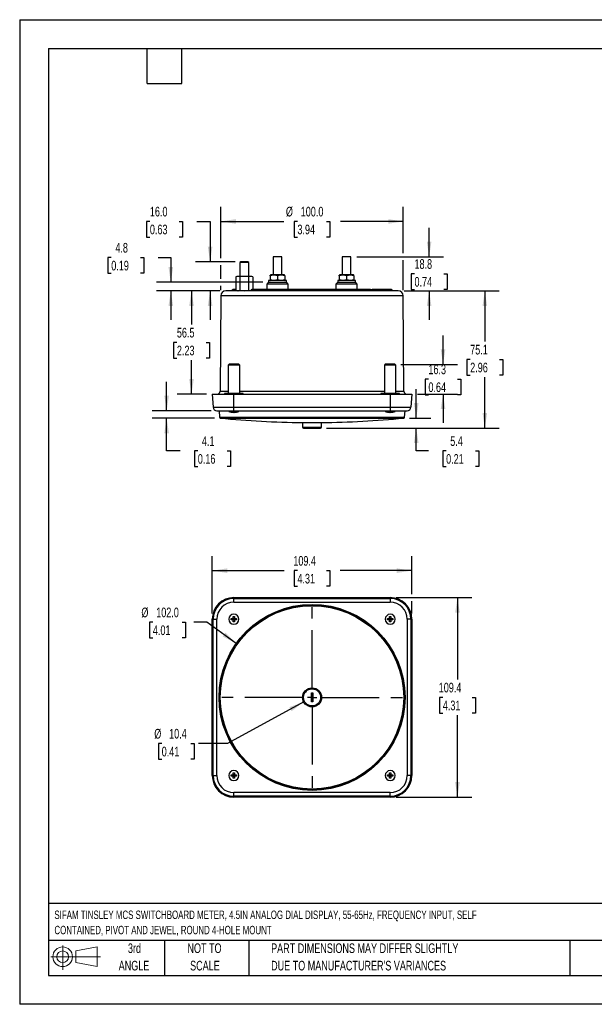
# Model space of a CAD drawing. Header units: millimetres. Extents: x 0 to 699, y 0 to 540.
# Tile 1 of 6: x 0 to 315, y 0 to 540. Entities that reach past the tile are written whole.
import ezdxf

# ---------------------------------------------------------------- set-up
doc = ezdxf.new("R2010")
doc.units = ezdxf.units.MM
doc.header["$LTSCALE"] = 2.5
doc.linetypes.add('CENTERX2', pattern=[20.32, 12.7, -2.54, 2.54, -2.54])
doc.layers.add('CENTER', color=40, linetype='CENTERX2')
doc.layers.add('SLD-DEFPOINTS', color=7, linetype='Continuous')
doc.layers.add('DIMENSIONS', color=140, linetype='Continuous', lineweight=25)
doc.layers.add('TEXT', color=140, linetype='Continuous', lineweight=25)
doc.styles.add('SLDTEXTSTYLE0', font='TXT', dxfattribs={"width": 0.7})
doc.dimstyles.new('SLDDIMSTYLE0', dxfattribs={"dimtxt": 5.39502, "dimasz": 8.255, "dimexe": 0, "dimexo": 0.0625, "dimgap": 1.348755, "dimtad": 0, "dimtih": 1, "dimtoh": 1, "dimrnd": 1e-09, "dimzin": 12, "dimdsep": 46, "dimtxsty": 'SLDTEXTSTYLE0', "dimsah": 1, "dimcen": 0.09, "dimadec": 0, "dimazin": 3, "dimtfac": 1, "dimtofl": 0, "dimtmove": 0, "dimatfit": 3, "dimfxl": 0, "dimfrac": 2, "dimtolj": 1, "dimtzin": 12, "dimarcsym": 0})
doc.dimstyles.new('SLDDIMSTYLE1', dxfattribs={"dimtxt": 5.39502, "dimasz": 8.255, "dimexe": 0, "dimexo": 0.0625, "dimgap": 1.348755, "dimtad": 0, "dimtih": 1, "dimtoh": 1, "dimrnd": 1e-09, "dimzin": 4, "dimdsep": 46, "dimtxsty": 'SLDTEXTSTYLE0', "dimsah": 1, "dimcen": 0, "dimadec": 0, "dimazin": 1, "dimtfac": 1, "dimtofl": 0, "dimtmove": 0, "dimatfit": 3, "dimfxl": 0, "dimfrac": 2, "dimtolj": 1, "dimtzin": 12, "dimarcsym": 0})
doc.dimstyles.new('SLDDIMSTYLE2', dxfattribs={"dimtxt": 5.39502, "dimasz": 8.255, "dimexe": 0, "dimexo": 0.0625, "dimgap": 1.348755, "dimtad": 0, "dimtih": 1, "dimtoh": 1, "dimrnd": 1e-09, "dimzin": 12, "dimdsep": 46, "dimtxsty": 'SLDTEXTSTYLE0', "dimsah": 1, "dimcen": 0, "dimadec": 0, "dimazin": 3, "dimtfac": 1, "dimtofl": 0, "dimtmove": 0, "dimatfit": 3, "dimfxl": 0, "dimfrac": 2, "dimtolj": 1, "dimtzin": 12, "dimarcsym": 0})
doc.dimstyles.new('SLDDIMSTYLE3', dxfattribs={"dimtxt": 5.39502, "dimasz": 8.255, "dimexe": 0, "dimexo": 0.0625, "dimgap": 1.348755, "dimtad": 0, "dimtih": 1, "dimtoh": 1, "dimrnd": 1e-09, "dimzin": 4, "dimdsep": 46, "dimtxsty": 'SLDTEXTSTYLE0', "dimsah": 1, "dimcen": 0.09, "dimadec": 0, "dimazin": 1, "dimtfac": 1, "dimtofl": 0, "dimtmove": 0, "dimatfit": 3, "dimfxl": 0, "dimfrac": 2, "dimtolj": 1, "dimtzin": 12, "dimarcsym": 0})
doc.dimstyles.new('SLDDIMSTYLE4', dxfattribs={"dimtxt": 5.39502, "dimasz": 8.255, "dimexe": 0, "dimexo": 0.0625, "dimgap": 1.348755, "dimtad": 0, "dimtih": 1, "dimtoh": 1, "dimrnd": 1e-09, "dimzin": 12, "dimdsep": 46, "dimtxsty": 'SLDTEXTSTYLE0', "dimsah": 1, "dimcen": 0.09, "dimadec": 0, "dimazin": 3, "dimtfac": 1, "dimtmove": 0, "dimatfit": 0, "dimfxl": 0, "dimfrac": 2, "dimtolj": 1, "dimtzin": 12, "dimarcsym": 0})
doc.dimstyles.new('SLDDIMSTYLE5', dxfattribs={"dimtxt": 5.39502, "dimasz": 8.255, "dimexe": 0, "dimexo": 0.0625, "dimgap": 1.348755, "dimtad": 0, "dimtih": 1, "dimtoh": 1, "dimrnd": 1e-09, "dimzin": 4, "dimdsep": 46, "dimtxsty": 'SLDTEXTSTYLE0', "dimsah": 1, "dimcen": 0.09, "dimadec": 0, "dimazin": 1, "dimtfac": 1, "dimtmove": 0, "dimatfit": 0, "dimfxl": 0, "dimfrac": 2, "dimtolj": 1, "dimtzin": 12, "dimarcsym": 0})

# ---------------------------------------------------------------- blocks, each defined once
blk = doc.blocks.new('Block11')
at = {"color": 7, "linetype": 'Continuous', "lineweight": 18}
for p, q in [((6.47, 13.28), (6.47, 0)), ((13.7, 10.42), (25.44, 12.58)), ((25.44, 12.58), (25.44, 1.83)), ((0, 7.2), (27.18, 7.2)), ((13.7, 3.99), (13.7, 10.42)), ((13.7, 3.99), (25.44, 1.83))]:
    blk.add_line(p, q, dxfattribs=at)
for radius in [5.38, 3.21]:
    blk.add_circle((6.47, 7.2), radius, dxfattribs=at)
blk = doc.blocks.new('Block12')
at = {"layer": 'SLD-DEFPOINTS'}
blk.add_blockref('Block11', (0, 0), dxfattribs=at)
blk = doc.blocks.new('SW_NOTE_0')
at = {"layer": 'TEXT', "color": 0, "linetype": 'CENTERX2', "lineweight": 18, "char_height": 4.625, "attachment_point": 1, "style": 'SLDTEXTSTYLE0'}
for s, insert in [('SIFAM TINSLEY MCS SWITCHBOARD METER, 4.5IN ANALOG DIAL DISPLAY, 55-65Hz, FREQUENCY INPUT, SELF', (0, 5.96)), ('CONTAINED, PIVOT AND JEWEL, ROUND 4-HOLE MOUNT', (0, -2.41))]:
    blk.add_mtext(s, dxfattribs=dict(at, insert=insert))
blk = doc.blocks.new('SW_NOTE_0_3')
at = {"layer": 'TEXT', "color": 0, "linetype": 'CENTERX2', "lineweight": 18, "char_height": 5.2917, "attachment_point": 1, "style": 'SLDTEXTSTYLE0'}
for s, insert in [('PART DIMENSIONS MAY DIFFER SLIGHTLY', (0, 6.82)), ("DUE TO MANUFACTURER'S VARIANCES", (0, -2.73))]:
    blk.add_mtext(s, dxfattribs=dict(at, insert=insert))
blk = doc.blocks.new('SW_NOTE_0_4')
at = {"layer": 'TEXT', "color": 0, "linetype": 'CENTERX2', "lineweight": 18, "char_height": 5.292, "attachment_point": 2, "style": 'SLDTEXTSTYLE0'}
for s, insert in [('NOT TO', (13.15, 6.82)), ('SCALE', (13.39, -2.73))]:
    blk.add_mtext(s, dxfattribs=dict(at, insert=insert))
blk = doc.blocks.new('SW_NOTE_0_5')
at = {"layer": 'TEXT', "color": 0, "linetype": 'CENTERX2', "lineweight": 18, "char_height": 5.292, "attachment_point": 2, "style": 'SLDTEXTSTYLE0'}
for s, insert in [('3rd', (5.79, 6.82)), ('ANGLE', (5.54, -2.73))]:
    blk.add_mtext(s, dxfattribs=dict(at, insert=insert))
blk = doc.blocks.new('_D')
at = {"layer": 'DIMENSIONS'}
for p, q in [((105.54, 214.28), (105.54, 245.67)), ((214.94, 224.86), (214.94, 245.67)), ((105.54, 237.73), (144.91, 237.73)), ((152.22, 237.73), (150.41, 237.73)), ((150.41, 237.73), (150.41, 229.16)), ((168.25, 237.73), (170.06, 237.73)), ((170.06, 237.73), (170.06, 229.16)), ((214.94, 237.73), (175.56, 237.73)), ((150.41, 229.16), (152.22, 229.16)), ((170.06, 229.16), (168.25, 229.16)), ((214.94, 214.28), (214.94, 221.05))]:
    blk.add_line(p, q, dxfattribs=at)
for points in [[(105.54, 237.73), (113.79, 236.46), (113.79, 239)], [(214.94, 237.73), (206.68, 239), (206.68, 236.46)]]:
    blk.add_solid(points, dxfattribs=at)
at = {"layer": 'DIMENSIONS', "char_height": 5.292, "attachment_point": 1, "style": 'SLDTEXTSTYLE0'}
for s, insert in [('109.4', (149.98, 245.76)), ('4.31', (152.22, 235.98))]:
    blk.add_mtext(s, dxfattribs=dict(at, insert=insert))
blk = doc.blocks.new('_D_1')
at = {"layer": 'DIMENSIONS'}
for p, q in [((206.26, 222.95), (247.87, 222.95)), ((239.94, 222.95), (239.94, 178.04)), ((231.92, 168.25), (230.11, 168.25)), ((230.11, 168.25), (230.11, 159.68)), ((247.95, 168.25), (249.76, 168.25)), ((249.76, 168.25), (249.76, 159.68)), ((230.11, 159.68), (231.92, 159.68)), ((239.94, 113.55), (239.94, 158.47)), ((249.76, 159.68), (247.95, 159.68)), ((206.26, 113.55), (247.87, 113.55))]:
    blk.add_line(p, q, dxfattribs=at)
for points in [[(239.94, 222.95), (238.67, 214.7), (241.21, 214.7)], [(239.94, 113.55), (241.21, 121.81), (238.67, 121.81)]]:
    blk.add_solid(points, dxfattribs=at)
at = {"layer": 'DIMENSIONS', "char_height": 5.292, "attachment_point": 1, "style": 'SLDTEXTSTYLE0'}
for s, insert in [('109.4', (229.68, 176.28)), ('4.31', (231.92, 166.5))]:
    blk.add_mtext(s, dxfattribs=dict(at, insert=insert))
blk = doc.blocks.new('_D_2')
at = {"layer": 'DIMENSIONS'}
for p, q in [((73.01, 209.45), (71.2, 209.45)), ((71.2, 209.45), (71.2, 200.88)), ((89.04, 209.45), (90.86, 209.45)), ((90.86, 209.45), (90.86, 200.88)), ((102.53, 209.45), (95.36, 209.45)), ((118.74, 197.87), (102.53, 209.45)), ((71.2, 200.88), (73.01, 200.88)), ((90.86, 200.88), (89.04, 200.88))]:
    blk.add_line(p, q, dxfattribs=at)
blk.add_solid([(118.74, 197.87), (112.76, 203.7), (111.29, 201.64)], dxfattribs=at)
at = {"layer": 'DIMENSIONS', "char_height": 5.292, "attachment_point": 1, "style": 'SLDTEXTSTYLE0'}
for s, insert in [('%%c', (66.7, 217.48)), ('102.0', (74.84, 217.48)), ('4.01', (73.01, 207.7))]:
    blk.add_mtext(s, dxfattribs=dict(at, insert=insert))
blk = doc.blocks.new('_D_3')
at = {"layer": 'DIMENSIONS'}
for p, q in [((155.67, 165.76), (113.82, 142.95)), ((77.84, 142.95), (76.03, 142.95)), ((76.03, 142.95), (76.03, 134.38)), ((93.87, 142.95), (95.68, 142.95)), ((95.68, 142.95), (95.68, 134.38)), ((113.82, 142.95), (97.94, 142.95)), ((76.03, 134.38), (77.84, 134.38)), ((95.68, 134.38), (93.87, 134.38))]:
    blk.add_line(p, q, dxfattribs=at)
blk.add_solid([(155.67, 165.76), (147.81, 162.93), (149.03, 160.7)], dxfattribs=at)
at = {"layer": 'DIMENSIONS', "char_height": 5.292, "attachment_point": 1, "style": 'SLDTEXTSTYLE0'}
for s, insert in [('%%c', (73.76, 150.98)), ('10.4', (81.91, 150.98)), ('0.41', (77.84, 141.2))]:
    blk.add_mtext(s, dxfattribs=dict(at, insert=insert))
blk = doc.blocks.new('SW_CENTERMARKSYMBOL_0')
at = {"layer": 'CENTER', "color": 0}
for p, q in [((0, 5.08), (0, 52.82)), ((-5.08, 0), (-52.82, 0)), ((0, 0), (-2.54, 0)), ((0, 0), (0, 2.54)), ((0, 0), (0, -2.54)), ((0, 0), (2.54, 0)), ((5.08, 0), (52.82, 0)), ((0, -5.08), (0, -52.82))]:
    blk.add_line(p, q, dxfattribs=at)
blk = doc.blocks.new('_D_4')
at = {"layer": 'DIMENSIONS'}
for p, q in [((110.22, 408.97), (110.22, 437.1)), ((210.25, 411.74), (210.25, 437.1)), ((110.22, 429.16), (144.69, 429.16)), ((152.22, 429.16), (150.41, 429.16)), ((150.41, 429.16), (150.41, 420.59)), ((168.25, 429.16), (170.06, 429.16)), ((170.06, 429.16), (170.06, 420.59)), ((210.25, 429.16), (175.78, 429.16)), ((150.41, 420.59), (152.22, 420.59)), ((170.06, 420.59), (168.25, 420.59)), ((110.22, 397.76), (110.22, 405.16)), ((210.25, 391.55), (210.25, 407.93)), ((110.22, 391.55), (110.22, 393.95))]:
    blk.add_line(p, q, dxfattribs=at)
for points in [[(110.22, 429.16), (118.48, 427.89), (118.48, 430.43)], [(210.25, 429.16), (201.99, 430.43), (201.99, 427.89)]]:
    blk.add_solid(points, dxfattribs=at)
at = {"layer": 'DIMENSIONS', "char_height": 5.292, "attachment_point": 1, "style": 'SLDTEXTSTYLE0'}
for s, insert in [('%%c', (145.9, 437.19)), ('100.0', (154.05, 437.19)), ('3.94', (152.22, 427.41))]:
    blk.add_mtext(s, dxfattribs=dict(at, insert=insert))
blk = doc.blocks.new('_D_5')
at = {"layer": 'DIMENSIONS'}
for p, q in [((224.41, 409.83), (224.41, 425.71)), ((184.75, 409.83), (232.35, 409.83)), ((216.39, 400.45), (214.58, 400.45)), ((214.58, 400.45), (214.58, 391.88)), ((232.42, 400.45), (234.24, 400.45)), ((234.24, 400.45), (234.24, 391.88)), ((210.7, 391.07), (232.35, 391.07)), ((214.58, 391.88), (216.39, 391.88)), ((224.41, 391.07), (224.41, 375.19)), ((234.24, 391.88), (232.42, 391.88))]:
    blk.add_line(p, q, dxfattribs=at)
for points in [[(224.41, 409.83), (225.68, 418.09), (223.14, 418.09)], [(224.41, 391.07), (223.14, 382.81), (225.68, 382.81)]]:
    blk.add_solid(points, dxfattribs=at)
at = {"layer": 'DIMENSIONS', "char_height": 5.292, "attachment_point": 1, "style": 'SLDTEXTSTYLE0'}
for s, insert in [('18.8', (216.39, 408.48)), ('0.74', (216.39, 398.7))]:
    blk.add_mtext(s, dxfattribs=dict(at, insert=insert))
blk = doc.blocks.new('_D_6')
at = {"layer": 'DIMENSIONS'}
for p, q in [((210.7, 391.07), (262.87, 391.07)), ((254.94, 391.07), (254.94, 363.28)), ((246.92, 353.5), (245.11, 353.5)), ((245.11, 353.5), (245.11, 344.92)), ((262.95, 353.5), (264.76, 353.5)), ((264.76, 353.5), (264.76, 344.92)), ((245.11, 344.92), (246.92, 344.92)), ((254.94, 315.92), (254.94, 343.71)), ((264.76, 344.92), (262.95, 344.92)), ((168.09, 315.92), (262.87, 315.92))]:
    blk.add_line(p, q, dxfattribs=at)
for points in [[(254.94, 391.07), (253.67, 382.81), (256.21, 382.81)], [(254.94, 315.92), (256.21, 324.18), (253.67, 324.18)]]:
    blk.add_solid(points, dxfattribs=at)
at = {"layer": 'DIMENSIONS', "char_height": 5.292, "attachment_point": 1, "style": 'SLDTEXTSTYLE0'}
for s, insert in [('75.1', (246.92, 361.53)), ('2.96', (246.92, 351.74))]:
    blk.add_mtext(s, dxfattribs=dict(at, insert=insert))
blk = doc.blocks.new('_D_7')
at = {"layer": 'DIMENSIONS'}
for p, q in [((109.77, 391.07), (86.24, 391.07)), ((94.17, 391.07), (94.17, 372.59)), ((86.16, 362.81), (84.35, 362.81)), ((84.35, 362.81), (84.35, 354.24)), ((102.19, 362.81), (104, 362.81)), ((104, 362.81), (104, 354.24)), ((84.35, 354.24), (86.16, 354.24)), ((94.17, 334.55), (94.17, 353.03)), ((104, 354.24), (102.19, 354.24)), ((102.36, 334.55), (86.24, 334.55))]:
    blk.add_line(p, q, dxfattribs=at)
for points in [[(94.17, 391.07), (92.9, 382.81), (95.44, 382.81)], [(94.17, 334.55), (95.44, 342.81), (92.9, 342.81)]]:
    blk.add_solid(points, dxfattribs=at)
at = {"layer": 'DIMENSIONS', "char_height": 5.292, "attachment_point": 1, "style": 'SLDTEXTSTYLE0'}
for s, insert in [('56.5', (86.16, 370.84)), ('2.23', (86.16, 361.06))]:
    blk.add_mtext(s, dxfattribs=dict(at, insert=insert))
blk = doc.blocks.new('_D_8')
at = {"layer": 'DIMENSIONS'}
for p, q in [((50.2, 409.35), (48.38, 409.35)), ((48.38, 409.35), (48.38, 400.78)), ((66.23, 409.35), (68.04, 409.35)), ((68.04, 409.35), (68.04, 400.78)), ((75.95, 409.35), (82.83, 409.35)), ((82.83, 409.35), (82.83, 395.85)), ((48.38, 400.78), (50.2, 400.78)), ((68.04, 400.78), (66.23, 400.78)), ((133.25, 395.85), (74.9, 395.85)), ((109.77, 391.07), (74.9, 391.07)), ((82.83, 391.07), (82.83, 375.19))]:
    blk.add_line(p, q, dxfattribs=at)
for points in [[(82.83, 395.85), (84.1, 404.11), (81.56, 404.11)], [(82.83, 391.07), (81.56, 382.81), (84.1, 382.81)]]:
    blk.add_solid(points, dxfattribs=at)
at = {"layer": 'DIMENSIONS', "char_height": 5.292, "attachment_point": 1, "style": 'SLDTEXTSTYLE0'}
for s, insert in [('4.8', (52.44, 417.38)), ('0.19', (50.2, 407.6))]:
    blk.add_mtext(s, dxfattribs=dict(at, insert=insert))
blk = doc.blocks.new('_D_9')
at = {"layer": 'DIMENSIONS'}
for p, q in [((71.36, 429.16), (69.54, 429.16)), ((69.54, 429.16), (69.54, 420.59)), ((87.39, 429.16), (89.2, 429.16)), ((89.2, 429.16), (89.2, 420.59)), ((97.11, 429.16), (104.37, 429.16)), ((104.37, 429.16), (104.37, 407.07)), ((69.54, 420.59), (71.36, 420.59)), ((89.2, 420.59), (87.39, 420.59)), ((118.04, 407.07), (96.43, 407.07)), ((109.77, 391.07), (96.43, 391.07)), ((104.37, 391.07), (104.37, 375.19))]:
    blk.add_line(p, q, dxfattribs=at)
for points in [[(104.37, 407.07), (105.64, 415.32), (103.1, 415.32)], [(104.37, 391.07), (103.1, 382.81), (105.64, 382.81)]]:
    blk.add_solid(points, dxfattribs=at)
at = {"layer": 'DIMENSIONS', "char_height": 5.292, "attachment_point": 1, "style": 'SLDTEXTSTYLE0'}
for s, insert in [('16.0', (71.36, 437.19)), ('0.63', (71.36, 427.41))]:
    blk.add_mtext(s, dxfattribs=dict(at, insert=insert))
blk = doc.blocks.new('_D_10')
at = {"layer": 'DIMENSIONS'}
for p, q in [((232.04, 350.83), (232.04, 366.71)), ((208.86, 350.83), (239.98, 350.83)), ((224.02, 342.69), (222.21, 342.69)), ((222.21, 342.69), (222.21, 334.12)), ((240.05, 342.69), (241.87, 342.69)), ((241.87, 342.69), (241.87, 334.12)), ((218.11, 334.55), (239.98, 334.55)), ((222.21, 334.12), (224.02, 334.12)), ((232.04, 334.55), (232.04, 318.68)), ((241.87, 334.12), (240.05, 334.12))]:
    blk.add_line(p, q, dxfattribs=at)
for points in [[(232.04, 350.83), (233.31, 359.09), (230.77, 359.09)], [(232.04, 334.55), (230.77, 326.3), (233.31, 326.3)]]:
    blk.add_solid(points, dxfattribs=at)
at = {"layer": 'DIMENSIONS', "char_height": 5.292, "attachment_point": 1, "style": 'SLDTEXTSTYLE0'}
for s, insert in [('16.3', (224.02, 350.72)), ('0.64', (224.02, 340.94))]:
    blk.add_mtext(s, dxfattribs=dict(at, insert=insert))
blk = doc.blocks.new('_D_11')
at = {"layer": 'DIMENSIONS'}
for p, q in [((217.34, 321.35), (217.34, 337.22)), ((213.69, 321.35), (225.27, 321.35)), ((168.09, 315.92), (225.27, 315.92)), ((217.34, 303.38), (217.34, 315.92)), ((224.01, 303.38), (217.34, 303.38)), ((233.73, 303.38), (231.92, 303.38)), ((231.92, 303.38), (231.92, 294.81)), ((249.76, 303.38), (251.57, 303.38)), ((251.57, 303.38), (251.57, 294.81)), ((231.92, 294.81), (233.73, 294.81)), ((251.57, 294.81), (249.76, 294.81))]:
    blk.add_line(p, q, dxfattribs=at)
for points in [[(217.34, 321.35), (218.61, 329.6), (216.07, 329.6)], [(217.34, 315.92), (216.07, 307.67), (218.61, 307.67)]]:
    blk.add_solid(points, dxfattribs=at)
at = {"layer": 'DIMENSIONS', "char_height": 5.292, "attachment_point": 1, "style": 'SLDTEXTSTYLE0'}
for s, insert in [('5.4', (235.97, 311.41)), ('0.21', (233.73, 301.63))]:
    blk.add_mtext(s, dxfattribs=dict(at, insert=insert))
blk = doc.blocks.new('_D_12')
at = {"layer": 'DIMENSIONS'}
for p, q in [((80.54, 325.4), (80.54, 341.28)), ((104.87, 325.4), (72.6, 325.4)), ((106.78, 321.35), (72.6, 321.35)), ((80.54, 303.38), (80.54, 321.35)), ((87.9, 303.38), (80.54, 303.38)), ((97.63, 303.38), (95.82, 303.38)), ((95.82, 303.38), (95.82, 294.81)), ((113.66, 303.38), (115.47, 303.38)), ((115.47, 303.38), (115.47, 294.81)), ((95.82, 294.81), (97.63, 294.81)), ((115.47, 294.81), (113.66, 294.81))]:
    blk.add_line(p, q, dxfattribs=at)
for points in [[(80.54, 325.4), (81.81, 333.66), (79.27, 333.66)], [(80.54, 321.35), (79.27, 313.09), (81.81, 313.09)]]:
    blk.add_solid(points, dxfattribs=at)
at = {"layer": 'DIMENSIONS', "char_height": 5.292, "attachment_point": 1, "style": 'SLDTEXTSTYLE0'}
for s, insert in [('4.1', (99.87, 311.41)), ('0.16', (97.63, 301.63))]:
    blk.add_mtext(s, dxfattribs=dict(at, insert=insert))

msp = doc.modelspace()

# ---------------------------------------------------------------- linework, layer by layer
at = {"color": 7, "linetype": 'Continuous'}
for p, q in [((0.006, 539.757), (0.006, 0.007)), ((0.006, 539.757), (698.506, 539.757)), ((698.506, 0.007), (0.006, 0.007))]:
    msp.add_line(p, q, dxfattribs=at)
for p, q in [((121.213, 407.07), (120.713, 406.57)), ((120.713, 406.57), (120.713, 399.07)), ((125.539, 406.57), (120.713, 406.57)), ((125.039, 407.07), (121.213, 407.07)), ((125.539, 406.57), (125.039, 407.07)), ((125.539, 399.07), (125.539, 406.57)), ((138.894, 409.831), (138.894, 399.851)), ((143.72, 409.831), (138.894, 409.831)), ((143.72, 399.851), (143.72, 409.831)), ((176.75, 409.831), (176.75, 399.851)), ((181.576, 409.831), (176.75, 409.831)), ((181.576, 399.851), (181.576, 409.831)), ((137.58, 399.851), (137.28, 399.677)), ((137.28, 399.318), (137.28, 399.675)), ((145.034, 399.851), (137.58, 399.851)), ((145.334, 399.677), (145.034, 399.851)), ((145.334, 399.318), (145.334, 399.665)), ((175.436, 399.851), (175.136, 399.677)), ((175.136, 399.318), (175.136, 399.675)), ((182.89, 399.851), (175.436, 399.851)), ((183.19, 399.677), (182.89, 399.851)), ((183.19, 399.318), (183.19, 399.665)), ((119.407, 399.07), (118.507, 398.706)), ((118.507, 398.706), (118.507, 391.433)), ((123.126, 399.07), (119.407, 399.07)), ((120.817, 391.433), (120.817, 398.706)), ((126.845, 399.07), (123.126, 399.07)), ((125.435, 398.706), (125.435, 391.433)), ((127.745, 398.706), (126.845, 399.07)), ((127.745, 398.706), (127.745, 391.851)), ((135.457, 394.851), (135.431, 391.851)), ((136.457, 395.851), (135.457, 394.851)), ((147.157, 394.851), (135.457, 394.851)), ((136.427, 396.851), (136.427, 395.851)), ((145.815, 396.851), (136.427, 396.851)), ((136.427, 395.851), (145.815, 395.851)), ((137.28, 399.318), (137.28, 397.383)), ((137.28, 397.383), (137.28, 397.037)), ((137.28, 397.024), (137.58, 396.851)), ((141.307, 399.318), (141.307, 397.383)), ((145.034, 396.851), (145.334, 397.024)), ((145.334, 399.318), (145.334, 397.383)), ((145.334, 397.383), (145.334, 397.026)), ((146.187, 396.851), (145.815, 396.851)), ((145.815, 395.851), (146.187, 395.851)), ((147.157, 394.851), (146.157, 395.851)), ((146.187, 395.851), (146.187, 396.851)), ((147.183, 391.851), (147.157, 394.851)), ((173.313, 394.851), (173.287, 391.851)), ((174.313, 395.851), (173.313, 394.851)), ((185.013, 394.851), (173.313, 394.851)), ((174.283, 396.851), (174.283, 395.851)), ((183.671, 396.851), (174.283, 396.851)), ((174.283, 395.851), (183.671, 395.851)), ((175.136, 399.318), (175.136, 397.383)), ((175.136, 397.383), (175.136, 397.037)), ((175.136, 397.024), (175.436, 396.851)), ((179.163, 399.318), (179.163, 397.383)), ((182.89, 396.851), (183.19, 397.024)), ((183.19, 399.318), (183.19, 397.383)), ((183.19, 397.383), (183.19, 397.026)), ((184.043, 396.851), (183.671, 396.851)), ((183.671, 395.851), (184.043, 395.851)), ((185.013, 394.851), (184.013, 395.851)), ((184.043, 395.851), (184.043, 396.851)), ((185.039, 391.851), (185.013, 394.851)), ((207.527, 391.07), (112.944, 391.07)), ((116.231, 391.355), (116.228, 391.07)), ((118.239, 391.355), (116.231, 391.355)), ((118.507, 391.851), (116.749, 391.851)), ((118.237, 391.07), (118.239, 391.355)), ((118.701, 391.355), (118.239, 391.355)), ((118.507, 391.433), (119.407, 391.07)), ((126.719, 391.355), (126.716, 391.07)), ((127.856, 391.355), (126.719, 391.355)), ((128.224, 391.851), (127.228, 391.851)), ((127.854, 391.07), (127.856, 391.355)), ((192.615, 391.355), (127.856, 391.355)), ((192.247, 391.851), (128.224, 391.851)), ((192.247, 391.851), (193.243, 391.851)), ((192.617, 391.07), (192.615, 391.355)), ((193.752, 391.355), (192.615, 391.355)), ((197.815, 391.851), (193.366, 391.851)), ((193.754, 391.07), (193.752, 391.355)), ((193.752, 391.355), (197.774, 391.355)), ((202.231, 391.355), (197.774, 391.355)), ((197.774, 391.355), (197.774, 391.07)), ((201.754, 391.851), (197.815, 391.851)), ((203.728, 391.851), (201.754, 391.851)), ((202.234, 391.07), (202.231, 391.355)), ((204.24, 391.355), (202.231, 391.355)), ((204.242, 391.07), (204.24, 391.355)), ((110.225, 388.37), (109.846, 336.04)), ((210.246, 388.37), (110.225, 388.37)), ((210.624, 336.04), (210.246, 388.37)), ((114.785, 350.831), (114.285, 350.331)), ((114.285, 350.331), (114.285, 334.931)), ((115.452, 350.331), (114.285, 350.331)), ((115.767, 350.831), (114.785, 350.831)), ((120.585, 350.331), (115.452, 350.331)), ((120.085, 350.831), (115.767, 350.831)), ((120.585, 350.331), (120.085, 350.831)), ((120.585, 334.931), (120.585, 350.331)), ((200.385, 350.831), (199.885, 350.331)), ((199.885, 350.331), (199.885, 334.931)), ((201.052, 350.331), (199.885, 350.331)), ((201.367, 350.831), (200.385, 350.831)), ((206.185, 350.331), (201.052, 350.331)), ((205.685, 350.831), (201.367, 350.831)), ((206.185, 350.331), (205.685, 350.831)), ((206.185, 334.931), (206.185, 350.331)), ((109.846, 336.04), (114.285, 336.04)), ((112.335, 334.931), (112.335, 334.551)), ((114.224, 334.931), (112.335, 334.931)), ((122.535, 334.931), (114.224, 334.931)), ((120.585, 336.04), (199.885, 336.04)), ((122.535, 334.551), (122.535, 334.931)), ((197.935, 334.931), (197.935, 334.551)), ((199.824, 334.931), (197.935, 334.931)), ((208.135, 334.931), (199.824, 334.931)), ((206.185, 336.04), (210.624, 336.04)), ((208.135, 334.551), (208.135, 334.931)), ((105.535, 334.551), (106.045, 327.261)), ((105.535, 334.551), (117.385, 334.551)), ((117.385, 327.261), (117.385, 334.551)), ((117.385, 334.551), (203.085, 334.551)), ((203.085, 334.551), (203.085, 327.261)), ((203.085, 334.551), (214.935, 334.551)), ((214.935, 334.551), (214.426, 327.261)), ((106.045, 327.261), (117.385, 327.261)), ((108.04, 325.401), (117.385, 325.401)), ((109.258, 325.401), (109.509, 321.811)), ((114.635, 325.401), (114.635, 325.001)), ((114.635, 325.001), (117.385, 325.001)), ((115.876, 324.595), (115.882, 324.6)), ((115.882, 324.6), (117.08, 324.441)), ((117.08, 324.6), (117.691, 324.6)), ((117.08, 324.441), (117.08, 324.6)), ((117.385, 327.261), (203.085, 327.261)), ((117.385, 325.401), (117.385, 327.261)), ((117.385, 325.401), (203.085, 325.401)), ((117.385, 325.001), (117.385, 325.401)), ((117.385, 325.001), (120.135, 325.001)), ((117.691, 324.6), (117.691, 324.441)), ((118.889, 324.6), (118.895, 324.595)), ((120.135, 325.001), (120.135, 325.401)), ((200.335, 325.401), (200.335, 325.001)), ((200.335, 325.001), (203.085, 325.001)), ((201.576, 324.595), (201.582, 324.6)), ((201.582, 324.6), (202.78, 324.441)), ((202.78, 324.6), (203.391, 324.6)), ((202.78, 324.441), (202.78, 324.6)), ((203.085, 327.261), (214.426, 327.261)), ((203.085, 327.261), (203.085, 325.401)), ((203.085, 325.401), (212.43, 325.401)), ((203.085, 325.001), (203.085, 325.401)), ((203.085, 325.001), (205.835, 325.001)), ((203.391, 324.6), (203.391, 324.441)), ((204.589, 324.6), (204.595, 324.595)), ((205.835, 325.001), (205.835, 325.401)), ((210.962, 321.811), (211.213, 325.401)), ((109.509, 321.811), (210.962, 321.811)), ((109.958, 321.349), (160.235, 321.349)), ((155.034, 318.881), (155.055, 316.418)), ((155.034, 318.881), (165.437, 318.881)), ((160.235, 321.349), (210.512, 321.349)), ((165.415, 316.418), (165.437, 318.881)), ((155.055, 316.418), (165.415, 316.418)), ((155.555, 315.922), (164.915, 315.922)), ((117.385, 222.444), (117.385, 222.954)), ((117.385, 222.954), (203.085, 222.954)), ((117.385, 222.444), (203.085, 222.444)), ((117.385, 220.449), (117.385, 222.444)), ((203.085, 222.954), (203.085, 222.444)), ((203.085, 222.444), (203.085, 220.449)), ((117.385, 220.449), (203.085, 220.449)), ((105.535, 125.404), (105.535, 211.104)), ((105.535, 211.104), (106.045, 211.104)), ((106.045, 125.404), (106.045, 211.104)), ((106.045, 211.104), (108.04, 211.104)), ((108.04, 125.404), (108.04, 211.104)), ((115.876, 211.104), (115.882, 211.41)), ((115.882, 210.799), (115.876, 211.104)), ((115.882, 211.41), (117.08, 211.41)), ((117.08, 210.799), (115.882, 210.799)), ((117.08, 212.608), (117.691, 212.608)), ((117.08, 211.41), (117.08, 212.608)), ((117.691, 211.41), (117.08, 211.41)), ((117.08, 211.41), (117.08, 210.799)), ((117.08, 209.6), (117.08, 210.799)), ((117.08, 210.799), (117.691, 210.799)), ((117.691, 212.608), (117.691, 211.41)), ((117.691, 211.41), (118.889, 211.41)), ((117.691, 210.799), (117.691, 211.41)), ((117.691, 210.799), (117.691, 209.6)), ((118.889, 210.799), (117.691, 210.799)), ((118.889, 211.41), (118.895, 211.104)), ((118.895, 211.104), (118.889, 210.799)), ((201.576, 211.104), (201.582, 211.41)), ((201.582, 210.799), (201.576, 211.104)), ((201.582, 211.41), (202.78, 211.41)), ((202.78, 210.799), (201.582, 210.799)), ((202.78, 212.608), (203.391, 212.608)), ((202.78, 211.41), (202.78, 212.608)), ((203.391, 211.41), (202.78, 211.41)), ((202.78, 211.41), (202.78, 210.799)), ((202.78, 209.6), (202.78, 210.799)), ((202.78, 210.799), (203.391, 210.799)), ((203.391, 212.608), (203.391, 211.41)), ((203.391, 211.41), (204.589, 211.41)), ((203.391, 210.799), (203.391, 211.41)), ((203.391, 210.799), (203.391, 209.6)), ((204.589, 210.799), (203.391, 210.799)), ((204.589, 211.41), (204.595, 211.104)), ((204.595, 211.104), (204.589, 210.799)), ((212.43, 211.104), (212.43, 125.404)), ((214.426, 211.104), (212.43, 211.104)), ((214.426, 211.104), (214.426, 125.404)), ((214.935, 211.104), (214.426, 211.104)), ((214.935, 211.104), (214.935, 125.404)), ((117.691, 209.6), (117.08, 209.6)), ((203.391, 209.6), (202.78, 209.6)), ((159.86, 170.754), (160.61, 170.754)), ((159.86, 165.754), (159.86, 170.754)), ((160.61, 170.754), (160.61, 165.754)), ((160.61, 165.754), (159.86, 165.754)), ((105.535, 125.404), (106.045, 125.404)), ((106.045, 125.404), (108.04, 125.404)), ((115.876, 125.404), (115.882, 125.71)), ((115.882, 125.099), (115.876, 125.404)), ((115.882, 125.71), (117.08, 125.71)), ((117.08, 125.099), (115.882, 125.099)), ((117.08, 126.908), (117.691, 126.908)), ((117.08, 125.71), (117.08, 126.908)), ((117.691, 125.71), (117.08, 125.71)), ((117.08, 125.71), (117.08, 125.099)), ((117.08, 123.9), (117.08, 125.099)), ((117.08, 125.099), (117.691, 125.099)), ((117.691, 126.908), (117.691, 125.71)), ((117.691, 125.71), (118.889, 125.71)), ((117.691, 125.099), (117.691, 125.71)), ((117.691, 125.099), (117.691, 123.9)), ((118.889, 125.099), (117.691, 125.099)), ((118.889, 125.71), (118.895, 125.404)), ((118.895, 125.404), (118.889, 125.099)), ((201.576, 125.404), (201.582, 125.71)), ((201.582, 125.099), (201.576, 125.404)), ((201.582, 125.71), (202.78, 125.71)), ((202.78, 125.099), (201.582, 125.099)), ((202.78, 126.908), (203.391, 126.908)), ((202.78, 125.71), (202.78, 126.908)), ((203.391, 125.71), (202.78, 125.71)), ((202.78, 125.71), (202.78, 125.099)), ((202.78, 123.9), (202.78, 125.099)), ((202.78, 125.099), (203.391, 125.099)), ((203.391, 126.908), (203.391, 125.71)), ((203.391, 125.71), (204.589, 125.71)), ((203.391, 125.099), (203.391, 125.71)), ((203.391, 125.099), (203.391, 123.9)), ((204.589, 125.099), (203.391, 125.099)), ((204.589, 125.71), (204.595, 125.404)), ((204.595, 125.404), (204.589, 125.099)), ((214.426, 125.404), (212.43, 125.404)), ((214.935, 125.404), (214.426, 125.404)), ((117.691, 123.9), (117.08, 123.9)), ((203.391, 123.9), (202.78, 123.9)), ((203.085, 116.059), (117.385, 116.059)), ((117.385, 114.064), (117.385, 116.059)), ((203.085, 114.064), (117.385, 114.064)), ((117.385, 113.554), (117.385, 114.064)), ((203.085, 113.554), (117.385, 113.554)), ((203.085, 114.064), (203.085, 116.059)), ((203.085, 113.554), (203.085, 114.064))]:
    msp.add_line(p, q)
at = {"flags": 128}
for points in [[(126.717, 391.2), (125.798, 391.306), (125.435, 391.433)], [(117.691, 324.441), (118.552, 324.534), (118.889, 324.6)], [(203.391, 324.441), (204.252, 324.534), (204.589, 324.6)]]:
    msp.add_lwpolyline(points, dxfattribs=at)
for centre, radius in [((160.235, 168.254), 50.977), ((160.235, 168.254), 50.726), ((160.235, 168.254), 50.277), ((160.235, 168.254), 5.201), ((160.235, 168.254), 5.18), ((160.235, 168.258), 4.68)]:
    msp.add_circle(centre, radius)
for centre, radius, start, end in [((139.294, 393.755), 5.916, 70.10187, 109.89813), ((143.321, 393.755), 5.916, 70.10187, 109.89813), ((177.15, 393.755), 5.916, 70.10187, 109.89813), ((181.177, 393.755), 5.916, 70.10187, 109.89813), ((119.662, 396.082), 2.867, 66.24768, 113.75232), ((123.126, 387.933), 11.018, 77.90088, 102.09912), ((126.59, 396.082), 2.867, 66.24768, 113.75232), ((139.294, 402.946), 5.916, 250.10187, 289.89813), ((143.321, 402.946), 5.916, 250.10187, 289.89813), ((177.15, 402.946), 5.916, 250.10187, 289.89813), ((181.177, 402.946), 5.916, 250.10187, 289.89813), ((112.944, 388.351), 2.719, 90, 179.58557), ((116.731, 391.351), 0.5, 90, 179.5), ((118.741, 391.356), 0.502, 117.74787, 180.13882), ((119.662, 394.057), 2.867, 246.24768, 293.75232), ((123.126, 402.207), 11.018, 257.90088, 282.09912), ((127.219, 391.351), 0.5, 90, 179.5), ((128.301, 391.409), 0.448, 99.8915, 186.93744), ((192.17, 391.409), 0.448, 353.06256, 80.1085), ((193.252, 391.351), 0.5, 0.5, 90), ((199.327, 391.477), 1.558, 166.13678, 184.50476), ((201.743, 391.362), 0.489, 359.17765, 88.64639), ((203.74, 391.351), 0.5, 0.5, 90), ((207.527, 388.351), 2.719, 0.41443, 90), ((108.346, 336.051), 1.5, 270, 359.58557), ((212.124, 336.051), 1.5, 180.41443, 270), ((108.04, 327.401), 2, 184, 270), ((117.385, 331.307), 6.88, 246.43999, 257.33402), ((117.385, 331.307), 6.88, 282.68166, 293.56001), ((203.085, 331.307), 6.88, 246.43999, 257.33402), ((203.085, 331.307), 6.88, 282.68166, 293.56001), ((212.43, 327.401), 2, 270, 356), ((110.008, 321.846), 0.5, 184, 264.32009), ((160.235, 826.855), 508, 264.3201, 269.41334), ((160.235, 826.855), 508, 270.58666, 275.6799), ((210.463, 321.846), 0.5, 275.67991, 356), ((155.555, 316.422), 0.5, 180.5, 270), ((164.915, 316.422), 0.5, 270, 359.5), ((117.385, 211.104), 11.85, 90, 180), ((117.385, 211.104), 11.34, 90, 180), ((203.085, 211.104), 11.85, 0, 90), ((203.085, 211.104), 11.34, 0, 90), ((117.385, 211.104), 9.345, 90, 180), ((203.085, 211.104), 9.345, 0, 90), ((117.385, 211.104), 2.75, 90, 180), ((117.385, 211.104), 2.75, 180, 270), ((117.385, 211.104), 2.75, 0, 90), ((117.385, 211.104), 2.75, 270, 0), ((203.085, 211.104), 2.75, 90, 180), ((203.085, 211.104), 2.75, 180, 270), ((203.085, 211.104), 2.75, 0, 90), ((203.085, 211.104), 2.75, 270, 0), ((117.385, 125.404), 11.85, 180, 270), ((117.385, 125.404), 11.34, 180, 270), ((117.385, 125.404), 9.345, 180, 270), ((117.385, 125.404), 2.75, 90, 180), ((117.385, 125.404), 2.75, 180, 270), ((117.385, 125.404), 2.75, 0, 90), ((117.385, 125.404), 2.75, 270, 0), ((203.085, 125.404), 2.75, 90, 180), ((203.085, 125.404), 2.75, 180, 270), ((203.085, 125.404), 2.75, 0, 90), ((203.085, 125.404), 2.75, 270, 0), ((203.085, 125.404), 9.345, 270, 0), ((203.085, 125.404), 11.34, 270, 0), ((203.085, 125.404), 11.85, 270, 0)]:
    msp.add_arc(centre, radius, start, end)
at = {"layer": 'TEXT'}
for p, q in [((15.875, 523.875), (682.625, 523.875)), ((15.875, 523.875), (15.875, 15.875)), ((69.85, 504.825), (69.85, 523.875)), ((88.9, 504.825), (88.9, 523.875)), ((69.85, 504.825), (88.9, 504.825)), ((682.625, 55.315), (15.875, 55.315)), ((682.625, 34.925), (15.875, 34.925)), ((79.375, 34.925), (79.375, 15.875)), ((125.529, 34.925), (125.529, 15.875)), ((301.616, 34.925), (301.616, 15.875)), ((15.875, 15.875), (682.625, 15.875))]:
    msp.add_line(p, q, dxfattribs=at)

# ---------------------------------------------------------------- block references
at = {"layer": 'CENTER'}
msp.add_blockref('SW_CENTERMARKSYMBOL_0', (160.235, 168.254), dxfattribs=at)
at = {"layer": 'SLD-DEFPOINTS'}
msp.add_blockref('Block12', (17.095, 18.885), dxfattribs=at)
at = {"layer": 'TEXT', "linetype": 'CENTERX2', "lineweight": 18}
for name, p in [('SW_NOTE_0', (19.033, 45.435)), ('SW_NOTE_0_5', (57.118, 26.589)), ('SW_NOTE_0_4', (88.143, 26.589)), ('SW_NOTE_0_3', (137.798, 26.589))]:
    msp.add_blockref(name, p, dxfattribs=at)

# ---------------------------------------------------------------- dimensions: what is measured, and where the dimension line sits
at = {"layer": 'DIMENSIONS'}
for base, p1, p2, angle, dimstyle, picture, middle in [((104.365, 391.07), (121.213, 407.07), (112.944, 391.07), 90, 'SLDDIMSTYLE5', '_D_9', (104.365, 429.16)), ((224.408, 391.07), (181.576, 409.831), (207.527, 391.07), 90, 'SLDDIMSTYLE4', '_D_5', (224.408, 400.451)), ((82.834, 391.07), (136.427, 395.851), (112.944, 391.07), 90, 'SLDDIMSTYLE4', '_D_8', (82.834, 409.351)), ((94.173, 334.551), (112.944, 391.07), (105.535, 334.551), 90, 'SLDDIMSTYLE0', '_D_7', (94.173, 362.81)), ((254.935, 315.922), (207.527, 391.07), (164.915, 315.922), 90, 'SLDDIMSTYLE0', '_D_6', (254.935, 353.496)), ((232.038, 350.831), (214.935, 334.551), (205.685, 350.831), 90, 'SLDDIMSTYLE4', '_D_10', (232.038, 342.691)), ((80.535, 321.349), (108.04, 325.401), (109.958, 321.349), 90, 'SLDDIMSTYLE4', '_D_12', (80.535, 303.384)), ((217.337, 321.349), (164.915, 315.922), (210.512, 321.349), 90, 'SLDDIMSTYLE4', '_D_11', (217.337, 303.384)), ((214.935, 237.732), (105.535, 211.104), (214.935, 211.104), 0, 'SLDDIMSTYLE0', '_D', (160.235, 237.732)), ((239.935, 113.554), (203.085, 222.954), (203.085, 113.554), 270, 'SLDDIMSTYLE0', '_D_1', (239.935, 168.254))]:
    dim = msp.add_linear_dim(base=base, p1=p1, p2=p2, angle=angle, dimstyle=dimstyle, dxfattribs=at)
    dim.commit()
    dim.dimension.update_dxf_attribs({"geometry": picture, "text_midpoint": middle, "dimtype": 160})
dim = msp.add_linear_dim(base=(210.246, 429.16), p1=(110.225, 388.37), p2=(210.246, 388.37), text='%%c<>', dimstyle='SLDDIMSTYLE3', dxfattribs=at)
dim.commit()
dim.dimension.update_dxf_attribs({"geometry": '_D_4', "text_midpoint": (160.235, 429.16), "dimtype": 160})
for p1, p2, dimstyle, picture, middle in [((201.726, 138.636), (118.745, 197.872), 'SLDDIMSTYLE1', '_D_2', (81.029, 209.45)), ((164.802, 170.744), (155.668, 165.765), 'SLDDIMSTYLE2', '_D_3', (85.853, 142.951))]:
    dim = msp.add_diameter_dim_2p(p1=p1, p2=p2, dimstyle=dimstyle, dxfattribs=at)
    dim.commit()
    dim.dimension.update_dxf_attribs({"geometry": picture, "text_midpoint": middle, "dimtype": 163})

doc.saveas('drawing.dxf')
